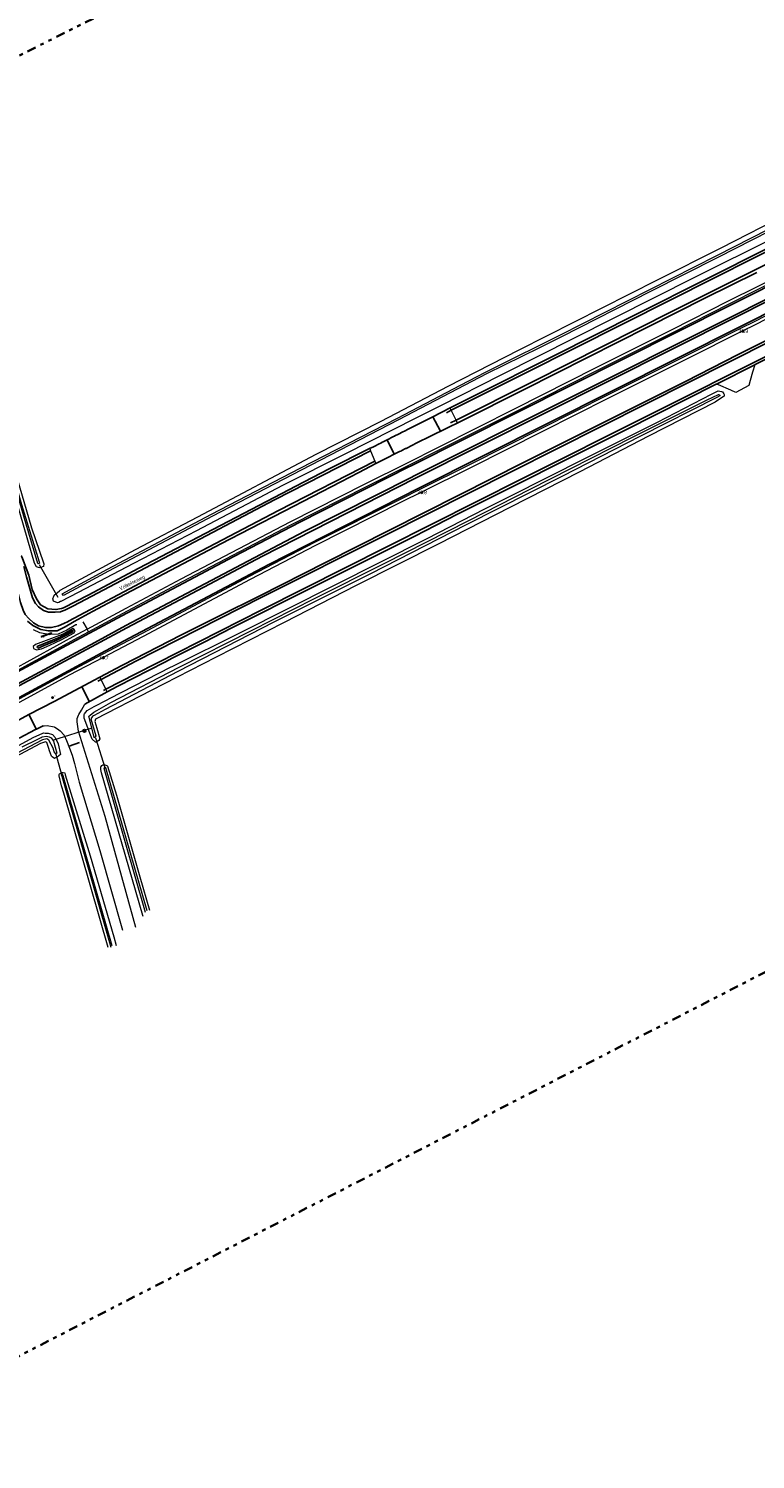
# Model space of a CAD drawing. Header units: metres. Extents: x 169249 to 194689, y 406250 to 412203.
# Tile 178 of 256: x 180606 to 180808, y 408605 to 409003. Entities that reach past the tile are written whole.
import ezdxf
from ezdxf.enums import TextEntityAlignment as Align

# ---------------------------------------------------------------- set-up
doc = ezdxf.new("R2010")
doc.units = ezdxf.units.M
doc.linetypes.add('BGT_NLCS_N264$0$AL-TEKENBLADGRENS', pattern=[11.5, 2.5, -1.5, 1, -1.5, 1, -1.5, 2.5])
doc.layers.get('0').update_dxf_attribs({"linetype": 'CONTINUOUS'})
for name, color, linetype, lineweight in [('BGT_NLCS_N264$0$B-WE-GW-WATERGANG_INSTEEK-G', 252, 'CONTINUOUS', 18), ('BGT_NLCS_N264$0$B-WE-GW-WATERGANG_SLOOT_BODEM-G', 252, 'CONTINUOUS', 18), ('BGT_NLCS_N264$0$B-WE-KW-KUNSTWERK_DUIKER-G', 252, 'CONTINUOUS', 18), ('BGT_NLCS_N264$0$B-WE-OG-TOPOGRAFIE_WATER-GV', 252, 'CONTINUOUS', 18), ('BGT_NLCS_N264$0$B-WE-OG-TOPOGRAFIE_WEG_BERM-GV', 252, 'CONTINUOUS', 18), ('BGT_NLCS_N264$0$B-WE-OG-TOPOGRAFIE_WEG_VERHARD-G', 252, 'CONTINUOUS', 18), ('BGT_NLCS_N264$0$B-WE-VW-BEWEGWIJZERING_DRAAGCONSTRUCTIE-S', 252, 'CONTINUOUS', 25), ('BGT_NLCS_N264$0$B-WE-VW-VERKEERSTEKEN_BORD-S', 252, 'CONTINUOUS', 25), ('BGT_NLCS_N264$0$X-XX-AL-TEKENBLADGRENS-G', 252, 'BGT_NLCS_N264$0$AL-TEKENBLADGRENS', 35), ('X-XX-AL-REFERENTIE-G', 7, 'CONTINUOUS', 18)]:
    doc.layers.add(name, color=color, linetype=linetype, lineweight=lineweight)
for name, color, linetype in [('BGT_NLCS_N264$0$B-WE-IE-MEUBILAIR_WEGMEUBILAIR-S', 252, 'CONTINUOUS'), ('BGT_NLCS_N264$0$B-WE-OG-TOPOGRAFIE_WATER_SLOOT-GV', 252, 'CONTINUOUS'), ('BGT_NLCS_N264$0$B-WE-OG-TOPOGRAFIE_WEG_RIJWEG-G', 252, 'CONTINUOUS'), ('BGT_NLCS_N264$0$B-WE-VW-MARKERING-G', 252, 'CONTINUOUS'), ('BGT_NLCS_N264$0$Label_Openbareruimte', 252, 'CONTINUOUS'), ('BGT_NLCS_N264$0$Label_Puntobject', 252, 'CONTINUOUS')]:
    doc.layers.add(name, color=color, linetype=linetype)
doc.styles.add('BGT_NLCS_N264$0$NLCS-ISO', font='NLCS-ISO.ttf')
doc.styles.add('BGT_NLCS_N264$0$STANDARD', font='txt')

# ---------------------------------------------------------------- blocks, each defined once
blk = doc.blocks.new('BGT_NLCS_N264$0$SIE-WEG_SCHRIKHEK')
for points in [[(-1.125, 0), (-1.125, 0.1), (-1.5, 0.1), (-1.5, 0)], [(-0.375, 0), (-0.375, 0.1), (-0.75, 0.1), (-0.75, 0)], [(0.375, 0.1), (0, 0.1), (0, 0), (0.375, 0)], [(1.125, 0), (1.125, 0.1), (0.75, 0.1), (0.75, 0)]]:
    blk.add_hatch(color=0).paths.add_polyline_path(points)
at = {"color": 0}
for p, q in [((-1.125, 0), (-1.125, 0.1)), ((-0.75, 0), (-0.75, 0.1)), ((-0.375, 0), (-0.375, 0.1)), ((0, 0.1), (0, 0)), ((0.375, 0.1), (0.375, 0)), ((0.75, 0.1), (0.75, 0)), ((1.125, 0.1), (1.125, 0))]:
    blk.add_line(p, q, dxfattribs=at)
at = {"flags": 128}
for points in [[(-1.5, 0.1), (1.5, 0.1), (1.5, 0), (-1.5, 0)], [(-1.0125, 0.1), (-1.0125, 0.25), (-0.8625, 0.25), (-0.8625, 0.1)], [(0.8625, 0.1), (0.8625, 0.25), (1.0125, 0.25), (1.0125, 0.1)]]:
    blk.add_lwpolyline(points, close=True, dxfattribs=at)
blk = doc.blocks.new('BGT_NLCS_N264$0$SIE-WEG_WEGWIJZER-SO')
for q in [(-0.29, -0.29), (0, 0.41), (0.29, -0.29)]:
    blk.add_line((0, 0), q)
blk.add_circle((0, 0), 0.413)
blk = doc.blocks.new('BGT_NLCS_N264$0$SIE-WEG_STRAATNAAMBORD_PAAL-SO')
blk.add_line((-0.3, 0), (0.3, 0))
for radius in [0.2, 0.0745]:
    blk.add_circle((0, 0), radius)
at = {"style": 'BGT_NLCS_N264$0$NLCS-ISO'}
blk.add_attdef('STRAATNAAMBORD', (0.28, 0.29), '', height=0.35, dxfattribs=at)
blk = doc.blocks.new('BGT_NLCS_N264$0$SIE-WEG_PAAL_ALGEMEEN_TYPE_02-SO')
at = {"ltscale": 0.5}
h = blk.add_hatch(color=256, dxfattribs=at)
h.paths.add_polyline_path([(0, 0), (0.1875, 0, 0.41421356), (0, 0.1875)])
h.paths.add_polyline_path([(0, -0.1875), (0, 0), (-0.1875, 0, 0.41421356)])
for p, q in [((-0.1875, 0), (0.1875, 0)), ((0, -0.1875), (0, 0.1875))]:
    blk.add_line(p, q, dxfattribs=at)
blk.add_circle((0, 0), 0.1875, dxfattribs=at)
blk = doc.blocks.new('BGT_NLCS_N264')
at = {"layer": 'BGT_NLCS_N264$0$B-WE-GW-WATERGANG_INSTEEK-G'}
for points in [[(180614.88, 408843.63, 16.73), (180614.79, 408843.58, 16.73), (180614.27, 408843.36, 16.73), (180613.91, 408843.22, 16.73), (180612.82, 408843.7, 16.72), (180612.6, 408844.38, 16.62), (180612.93, 408845.14, 16.65), (180613.01, 408845.33, 16.65), (180613.02, 408845.34, 16.65), (180614.47, 408846.61, 16.63), (180614.69, 408846.8, 16.62), (180635.67, 408858.08, 16.51), (180653.03, 408867.22, 16.46), (180686.03, 408884.66, 16.39), (180704.1, 408893.88, 16.39), (180722.81, 408903.58, 16.46), (180742.54, 408913.7, 16.51), (180781.07, 408933.23, 16.26), (180798.78, 408942.14, 15.9), (180817.64, 408951.8, 15.98)], [(180813.57, 408944.92, 16.9), (180791.42, 408933.84, 16.82), (180757.67, 408916.88, 16.84), (180747.91, 408911.98, 16.85), (180737.43, 408906.64, 16.86), (180720.66, 408898.11, 16.88), (180713.78, 408894.65, 16.88), (180694.13, 408884.77, 16.88), (180676.59, 408875.96, 16.82), (180668.31, 408871.58, 16.82), (180652.61, 408863.29, 16.83), (180635.08, 408854.22, 16.85), (180619.7, 408846.15, 16.85), (180614.88, 408843.63, 16.73)], [(180593.68, 408909.7, 16.23), (180597.4, 408896.03, 16.33), (180601.91, 408880.38, 16.33), (180606.67, 408864.14, 16.33), (180610.07, 408854.38, 16.65), (180610.16, 408854.11, 16.65), (180609.99, 408853.41, 16.62), (180608.97, 408852.99, 16.57), (180608.61, 408853.1, 16.58), (180608.11, 408853.26, 16.59), (180607.56, 408854.3, 16.57), (180603.6, 408867.75, 16.46), (180599.51, 408881.7, 16.46), (180595.21, 408897.37, 16.52), (180591.28, 408911.37, 16.47)], [(180716.71, 408861.1, 16.31), (180733.19, 408869.49, 16.3), (180740.01, 408872.96, 16.29), (180760.99, 408883.55, 16.27), (180781.1, 408893.57, 16.22), (180796.14, 408901.41, 16.13), (180798.03, 408902.31, 16.17), (180798.44, 408902.21, 16.18), (180798.91, 408902.1, 16.19), (180799.18, 408902.04, 16.2), (180799.54, 408901.47, 16.25), (180799.67, 408901.26, 16.27), (180799.65, 408900.77, 16.36), (180799.37, 408900.6, 16.34), (180797.84, 408899.63, 16.26), (180797.11, 408899.17, 16.22), (180778.54, 408889.68, 16.13), (180759.44, 408879.73, 16.38), (180739.97, 408869.79, 16.43), (180720.18, 408859.66, 16.29), (180697.16, 408848.07, 16.24), (180677.09, 408837.78, 16.4), (180658.09, 408828.07, 16.43), (180640, 408818.78, 16.36), (180624.56, 408810.84, 16.33), (180624.29, 408810.17, 16.36), (180624.86, 408808.29, 16.46), (180625.73, 408805.4, 16.61), (180625.47, 408804.87, 16.59), (180624.66, 408804.47, 16.56), (180624.53, 408804.47, 16.56), (180623.59, 408805.28, 16.5), (180622.94, 408806.97, 16.59), (180621.36, 408811.09, 16.68), (180621.35, 408812.04, 16.66), (180621.34, 408812.18, 16.66), (180621.43, 408812.29, 16.65), (180622.2, 408813.23, 16.63), (180624.17, 408814.41, 16.68), (180627.72, 408816.25, 16.54), (180628.46, 408816.63, 16.54), (180645.62, 408825.38, 16.54), (180645.87, 408825.5, 16.54), (180665.28, 408835.16, 16.33), (180716.71, 408861.1, 16.31)], [(180593.38, 408798.32, 16.54), (180607.34, 408805.81, 16.65), (180609.62, 408806.83, 16.67), (180609.64, 408806.84, 16.67), (180609.99, 408807, 16.67), (180610.53, 408806.96, 16.71), (180611.1, 408806.92, 16.75), (180611.33, 408806.91, 16.77), (180612.53, 408806.55, 16.71), (180613.29, 408805.75, 16.73), (180613.3, 408805.73, 16.73), (180614.07, 408803.97, 16.57), (180614.73, 408800.98, 16.65), (180613.87, 408800.28, 16.61), (180613.17, 408799.95, 16.52), (180613.09, 408799.9, 16.5), (180612.44, 408800.37, 16.46), (180612.25, 408800.5, 16.44), (180611.71, 408802.04, 16.36), (180611.5, 408802.71, 16.33), (180610.99, 408804.3, 16.26), (180610.6, 408804.55, 16.32), (180609.17, 408804.11, 16.28), (180600.66, 408799.53, 16.26)], [(180628.08, 408747.25, 16.76), (180615.67, 408790.27, 16.66), (180615.02, 408792.23, 16.68), (180614.36, 408795.03, 16.71), (180614.41, 408795.4, 16.67), (180614.49, 408795.57, 16.64), (180614.85, 408795.81, 16.64), (180615.19, 408795.96, 16.67), (180615.47, 408795.99, 16.7), (180615.97, 408795.85, 16.77), (180616.1, 408795.35, 16.77), (180623.05, 408772.8, 16.79), (180629.65, 408750.2, 16.76), (180630.27, 408747.77, 16.77)], [(180637.75, 408755.91, 16.77), (180637.69, 408756.11, 16.78), (180626.23, 408795.88, 16.82), (180626.02, 408796.84, 16.82), (180625.97, 408797.15, 16.82), (180626.04, 408797.54, 16.8), (180626.12, 408797.7, 16.77), (180626.3, 408797.89, 16.74), (180626.54, 408798.08, 16.72), (180626.75, 408798.15, 16.71), (180626.96, 408798.17, 16.7), (180627.43, 408798.06, 16.7), (180627.69, 408797.94, 16.7), (180627.83, 408797.79, 16.7), (180627.85, 408797.78, 16.7), (180630.39, 408789.69, 16.62), (180636.89, 408766.91, 16.58), (180639.55, 408757.67, 16.58)]]:
    blk.add_polyline3d(points, dxfattribs=at)
at = {"layer": 'BGT_NLCS_N264$0$B-WE-GW-WATERGANG_SLOOT_BODEM-G'}
for points in [[(180854.94, 408968.48, 15.09), (180797.92, 408939.47, 15.04), (180779.18, 408929.94, 15.2), (180754.37, 408917.34, 15.41), (180748.23, 408914.3, 15.37), (180733.47, 408907, 15.27), (180708.9, 408894.17, 15.47), (180681.77, 408880.23, 15.41), (180657.12, 408867.37, 15.55), (180628.14, 408852.07, 15.72), (180615.56, 408845.25, 15.78), (180615.27, 408845.78, 15.78), (180627.86, 408852.6, 15.72), (180656.84, 408867.9, 15.55), (180681.49, 408880.77, 15.41), (180708.63, 408894.71, 15.47), (180726.19, 408903.88, 15.32), (180733.2, 408907.53, 15.27), (180735.4, 408908.62, 15.28), (180754.1, 408917.88, 15.41), (180797.65, 408940, 15.04), (180854.67, 408969.01, 15.09)], [(180592.88, 408908.9, 15.55), (180598.2, 408890.4, 15.68), (180603.92, 408870.67, 15.68), (180608.78, 408854.67, 15.85), (180608.87, 408854.32, 15.85), (180608.54, 408854.08, 15.81), (180608.47, 408854.21, 15.83), (180605.22, 408865.15, 15.77), (180599.3, 408885.51, 15.61), (180592.93, 408907.01, 15.63), (180592.47, 408908.55, 15.63)], [(180728.48, 408866.22, 15.6), (180745.59, 408874.95, 15.66), (180756.91, 408880.63, 15.63), (180774.12, 408889.39, 15.6), (180792.51, 408898.58, 15.58), (180794.91, 408899.75, 15.62), (180798.07, 408901.28, 15.68), (180798.13, 408901.31, 15.71), (180798.42, 408901.06, 15.71), (180798.46, 408900.92, 15.71), (180797.63, 408900.44, 15.71), (180776.31, 408889.67, 15.58), (180754.43, 408878.47, 15.52), (180727.77, 408864.95, 15.47), (180701.13, 408851.33, 15.55), (180674.2, 408837.87, 15.68), (180647.47, 408824.16, 15.52), (180627.19, 408813.56, 15.66), (180624.13, 408811.9, 15.66), (180623.96, 408811.78, 15.66), (180623.69, 408811.58, 15.66), (180623.56, 408811.48, 15.66), (180623.23, 408810.9, 15.66), (180624.6, 408806.16, 15.66), (180624.22, 408805.66, 15.58), (180624.2, 408805.63, 15.58), (180624.17, 408805.69, 15.58), (180624.1, 408805.82, 15.58), (180622.65, 408811.68, 15.66), (180622.81, 408811.76, 15.63), (180622.99, 408811.94, 15.63), (180624.02, 408812.81, 15.63), (180624.9, 408813.3, 15.63), (180628.75, 408815.47, 15.63), (180647.84, 408825.33, 15.5), (180667.93, 408835.5, 15.58), (180685.57, 408844.45, 15.6), (180704.96, 408854.23, 15.6), (180728.48, 408866.22, 15.6)], [(180604.06, 408803.14, 15.69), (180608.48, 408805.29, 15.75), (180609.41, 408805.74, 15.77), (180609.69, 408805.88, 15.77), (180610.86, 408806.14, 15.76), (180611.6, 408805.96, 15.74), (180612.17, 408805.64, 15.72), (180612.79, 408804.75, 15.6), (180613.73, 408801.37, 15.52), (180613.73, 408801.37, 15.52), (180613.48, 408801.21, 15.52), (180612.96, 408801.7, 15.53), (180612.72, 408802.74, 15.53), (180611.52, 408804.98, 15.71), (180610.91, 408805.32, 15.71), (180609.76, 408805.05, 15.72), (180593.36, 408796.55, 15.6)], [(180629.2, 408747.71, 15.74), (180615.47, 408795.04, 15.76), (180615.33, 408795.53, 15.76), (180614.97, 408795.39, 15.78), (180615.09, 408794.95, 15.78), (180628.77, 408747.35, 15.7)], [(180638.88, 408757.43, 15.58), (180627.36, 408797.3, 15.59), (180627.1, 408797.22, 15.52), (180626.86, 408797.17, 15.53), (180638.38, 408757.06, 15.59)]]:
    blk.add_polyline3d(points, dxfattribs=at)
at = {"layer": 'BGT_NLCS_N264$0$B-WE-KW-KUNSTWERK_DUIKER-G'}
for p, q in [((180608.84, 408853.89, 15.84), (180614.03, 408844.86, 15.96)), ((180623.46, 408808.3, 15.57), (180612.8, 408804.99, 15.62)), ((180624.52, 408805.61, 15.52), (180627.25, 408797.07, 15.46)), ((180615.12, 408795.34, 15.7), (180613.44, 408801.33, 15.48))]:
    blk.add_line(p, q, dxfattribs=at)
at = {"layer": 'BGT_NLCS_N264$0$B-WE-OG-TOPOGRAFIE_WATER-GV'}
blk.add_polyline3d([(180614.96, 408832.94, 17.16), (180618.6, 408834.9, 17.16), (180618.81, 408835.47, 17.15), (180618.44, 408835.93, 17.14), (180618.2, 408836.12, 17.14), (180615.26, 408834.47, 17.06), (180607.82, 408831.6, 17.16), (180607.13, 408831.11, 17.15), (180607.23, 408830.55, 17.14), (180608.11, 408830.16, 17.16), (180609.5, 408830.39, 17.16), (180611.81, 408831.44, 17.17), (180614.96, 408832.94, 17.16)], dxfattribs=at)
at = {"layer": 'BGT_NLCS_N264$0$B-WE-OG-TOPOGRAFIE_WATER_SLOOT-GV'}
blk.add_polyline3d([(180608.31, 408830.76, 16.95), (180608.62, 408830.65, 16.95), (180609.56, 408831.04, 16.95), (180613.7, 408832.87, 16.91), (180618.18, 408835.13, 16.89), (180618.2, 408835.44, 16.89), (180618.09, 408835.64, 16.9), (180617.76, 408835.46, 16.89), (180614.37, 408833.58, 16.9), (180611.57, 408832.44, 16.95), (180608.48, 408831.19, 16.94), (180608.22, 408831.09, 16.95), (180608.31, 408830.76, 16.95)], dxfattribs=at)
at = {"layer": 'BGT_NLCS_N264$0$B-WE-OG-TOPOGRAFIE_WEG_BERM-GV'}
for p in [(180620.94, 408837.96, 16.97), (180622.57, 408835.2, 17.13)]:
    blk.add_line(p, (180622.16, 408835.89, 17.08), dxfattribs=at)
for points in [[(180622.16, 408835.89, 17.08), (180622.19, 408835.9, 17.08), (180633.06, 408841.73, 17.09), (180648.35, 408849.9, 17.07), (180662.41, 408857.26, 17.05), (180678.75, 408865.79, 17.05), (180699.83, 408876.47, 17.03), (180711.24, 408882.19, 17.07), (180720.09, 408886.64, 17.09), (180741.4, 408897.37, 17.05), (180763.96, 408908.78, 16.96), (180785.17, 408919.4, 17.03), (180800.86, 408927.32, 17.02), (180808.94, 408931.4, 17.01), (180820.79, 408937.37, 17.05), (180829.04, 408941.51, 17.03), (180846.28, 408950.21, 17.03), (180868.41, 408961.28, 17.01), (180885.86, 408970.02, 17.01), (180889.86, 408972.05, 17.01), (180905.65, 408980.02, 17.03), (180923.46, 408989.01, 17.11), (180923.87, 408989.22, 17.11)], [(180622.57, 408835.2, 17.13), (180633.43, 408841.03, 17.14), (180648.73, 408849.2, 17.12), (180662.78, 408856.55, 17.1), (180679.12, 408865.08, 17.1), (180700.2, 408875.75, 17.08), (180711.6, 408881.48, 17.12), (180720.45, 408885.92, 17.14), (180741.76, 408896.65, 17.1), (180764.33, 408908.07, 17.02), (180785.53, 408918.68, 17.08), (180801.22, 408926.6, 17.07), (180809.3, 408930.68, 17.06), (180821.15, 408936.65, 17.1), (180829.4, 408940.79, 17.08), (180846.64, 408949.5, 17.08), (180868.77, 408960.56, 17.06), (180886.21, 408969.31, 17.06), (180890.23, 408971.33, 17.06), (180906.02, 408979.3, 17.08), (180923.82, 408988.3, 17.16), (180924.23, 408988.5, 17.16)], [(180825.39, 408930.41, 17.14), (180807.85, 408921.41, 17.06), (180804.62, 408919.8, 17.06), (180788.85, 408911.93, 17.08), (180767.17, 408901.04, 17.08), (180748.75, 408891.8, 17.16), (180728.69, 408881.65, 17.12), (180715.05, 408874.86, 17.11), (180709.61, 408872.16, 17.1), (180685.57, 408860.04, 17.14), (180667.35, 408850.55, 17.14), (180637.48, 408834.68, 17.16), (180626.34, 408828.82, 17.19), (180616.92, 408823.86, 17.21), (180594.19, 408811.57, 17.14)], [(180594.57, 408810.87, 17.09), (180617.29, 408823.15, 17.16), (180626.71, 408828.11, 17.14), (180637.85, 408833.98, 17.11), (180667.72, 408849.84, 17.09), (180685.93, 408859.33, 17.09), (180709.97, 408871.44, 17.05), (180715.41, 408874.15, 17.06), (180729.05, 408880.93, 17.07), (180749.11, 408891.08, 17.11), (180767.53, 408900.33, 17.03), (180789.21, 408911.22, 17.03), (180804.98, 408919.09, 17.01), (180808.21, 408920.7, 17.01), (180825.75, 408929.69, 17.09)], [(180392.86, 408717.74, 17.29), (180407.86, 408725.29, 17.16), (180421.09, 408731.91, 17.11), (180439.42, 408741.26, 17.16), (180445.05, 408744.07, 17.17), (180460.21, 408751.61, 17.19), (180478.48, 408760.84, 17.16), (180492, 408767.62, 17.16), (180522.76, 408783.09, 17.14), (180534.05, 408788.8, 17.15), (180550.57, 408797.15, 17.16), (180571.26, 408807.59, 17.21), (180594.89, 408820.09, 17.25), (180605.8, 408826.04, 17.1), (180615.87, 408831.57, 17.12), (180618.59, 408833.06, 17.12), (180622.57, 408835.2, 17.13)], [(180622.16, 408835.89, 17.08), (180618.21, 408833.77, 17.07), (180615.49, 408832.27, 17.07), (180605.41, 408826.74, 17.05), (180594.51, 408820.8, 17.2), (180570.89, 408808.3, 17.16), (180550.21, 408797.87, 17.11), (180533.69, 408789.51, 17.1), (180522.4, 408783.8, 17.09), (180491.64, 408768.34, 17.11), (180478.12, 408761.56, 17.11), (180459.85, 408752.33, 17.14), (180444.69, 408744.78, 17.12), (180439.06, 408741.98, 17.11), (180420.73, 408732.62, 17.06), (180412.48, 408728.49, 17.09)], [(180619.31, 408837.09, 16.96), (180619.04, 408837.15, 16.92), (180616.56, 408835.65, 16.94), (180614.08, 408834.49, 16.98), (180611.39, 408834.41, 16.99), (180609.01, 408834.85, 16.99), (180607.2, 408835.72, 16.97)]]:
    blk.add_polyline3d(points, dxfattribs=at)
at = {"layer": 'BGT_NLCS_N264$0$B-WE-OG-TOPOGRAFIE_WEG_RIJWEG-G'}
for p, q in [((180797.53, 408904.19, 16.31), (180808.16, 408909.55, 16.35)), ((180723.33, 408897.53, 16.97), (180718.5, 408895.09, 16.99)), ((180621.55, 408815.05, 16.77), (180627.8, 408818.44, 16.67)), ((180601.16, 408809.57, 16.76), (180605.95, 408812.1, 16.78))]:
    blk.add_line(p, q, dxfattribs=at)
for points in [[(180702.61, 408882.05, 17.11), (180704.14, 408882.79, 17.11), (180705.61, 408883.57, 17.14), (180705.96, 408883.73, 17.14), (180706.3, 408883.9, 17.15), (180706.67, 408884.09, 17.16), (180707.02, 408884.26, 17.17), (180707.36, 408884.45, 17.18), (180707.74, 408884.66, 17.2), (180708.13, 408884.84, 17.19), (180708.49, 408885.03, 17.17), (180708.85, 408885.19, 17.17), (180709.2, 408885.37, 17.15), (180709.55, 408885.53, 17.14), (180709.89, 408885.69, 17.13), (180710.89, 408886.19, 17.11), (180710.98, 408886.24, 17.11), (180711.04, 408886.26, 17.11), (180712.87, 408887.2, 17.1), (180713.87, 408887.69, 17.09), (180726.4, 408893.83, 17.02), (180743.9, 408902.68, 16.96), (180761.55, 408911.54, 16.98), (180778.45, 408920.1, 16.95), (180794.23, 408928.06, 16.95), (180808.78, 408935.27, 16.98)], [(180898.48, 408985.71, 16.88), (180898.44, 408985.69, 16.88), (180886.98, 408979.95, 16.91), (180871.33, 408972.05, 16.91), (180862.01, 408967.31, 16.97), (180852.15, 408962.33, 16.91), (180845.13, 408958.85, 16.92), (180811.8, 408942.02, 16.92), (180794.61, 408933.38, 16.95), (180775.45, 408923.73, 16.88), (180752.2, 408912.06, 16.95), (180730.01, 408900.9, 16.93), (180723.33, 408897.53, 16.97)], [(180625.72, 408822.55, 16.75), (180631.81, 408825.77, 16.72), (180632.2, 408825.98, 16.72), (180648.32, 408834.23, 16.84), (180659.08, 408839.65, 16.76), (180670.27, 408845.24, 16.77), (180688.57, 408854.51, 16.64), (180706.42, 408863.52, 16.41), (180725.9, 408873.33, 16.51), (180743.78, 408882.32, 16.51), (180762.35, 408891.61, 16.41), (180773.67, 408897.27, 16.39), (180782.79, 408901.83, 16.38), (180789.05, 408905.02, 16.38), (180803.34, 408912.31, 16.38), (180816.58, 408918.88, 16.38)], [(180808.16, 408909.55, 16.35), (180808.28, 408909.62, 16.35), (180824.6, 408917.76, 16.24), (180840.87, 408925.83, 16.22), (180856.97, 408934.01, 16.22), (180875.39, 408943.29, 16.27), (180894.53, 408952.97, 16.33), (180899.91, 408955.69, 16.35), (180905.43, 408958.45, 16.37), (180918.75, 408965.1, 16.41), (180927.84, 408969.71, 16.4), (180932.45, 408972.05, 16.4)], [(180627.8, 408818.44, 16.67), (180630.69, 408820, 16.62), (180643.8, 408826.74, 16.64), (180646.04, 408827.89, 16.64), (180654.96, 408832.37, 16.58), (180662.28, 408836.15, 16.64), (180685.07, 408847.58, 16.54), (180699.89, 408855.06, 16.52), (180703.78, 408857, 16.51), (180713.45, 408861.84, 16.5), (180719.21, 408864.78, 16.47), (180725.38, 408867.95, 16.45), (180732.97, 408871.73, 16.43), (180739.86, 408875.16, 16.41), (180757.02, 408883.84, 16.29), (180772.28, 408891.46, 16.33), (180797.47, 408904.16, 16.31), (180797.53, 408904.19, 16.31)], [(180718.5, 408895.09, 16.99), (180711.65, 408891.62, 17.03), (180710.61, 408891.1, 17.03), (180710.1, 408890.84, 17.03), (180708.92, 408890.23, 17.03), (180707.91, 408889.73, 17.07), (180707.84, 408889.7, 17.07), (180707.51, 408889.58, 17.08), (180707.16, 408889.38, 17.09), (180706.81, 408889.21, 17.11), (180706.48, 408889.03, 17.12), (180706.38, 408888.97, 17.13), (180706.14, 408888.83, 17.13), (180705.75, 408888.61, 17.13), (180705.73, 408888.6, 17.13)], [(180705.73, 408888.6, 17.13), (180705.38, 408888.43, 17.12), (180705, 408888.25, 17.11), (180704.67, 408888.07, 17.1), (180704.36, 408887.95, 17.09), (180703.98, 408887.75, 17.09), (180703.58, 408887.55, 17.08), (180702.14, 408886.82, 17.04), (180701.96, 408886.74, 17.04), (180700.88, 408886.27, 17.04)], [(180700.88, 408886.27, 17.04), (180689.59, 408880.55, 16.99), (180680.36, 408875.72, 16.96), (180672.38, 408871.53, 16.93), (180657.19, 408863.65, 16.92), (180653.11, 408861.53, 16.92), (180642.84, 408856.12, 16.89), (180636.63, 408852.86, 16.86), (180622.43, 408845.41, 16.89), (180615.62, 408841.84, 16.88), (180615.01, 408841.71, 16.88), (180613.49, 408841.38, 16.89), (180611.26, 408841.58, 16.88), (180609.23, 408842.69, 16.89), (180608.05, 408844.38, 16.88), (180608.04, 408844.39, 16.88), (180606.89, 408846.98, 16.87), (180605.96, 408850.99, 16.83), (180604.2, 408855.55, 16.83), (180603.92, 408856.27, 16.83), (180603.8, 408856.27, 16.85)], [(180605.54, 408838.14, 16.95), (180607.06, 408836.9, 16.96), (180609.32, 408835.81, 16.99), (180611.41, 408835.42, 16.99), (180611.47, 408835.41, 16.99), (180611.61, 408835.42, 16.99), (180612.91, 408835.46, 16.98), (180613.84, 408835.49, 16.98), (180616.09, 408836.53, 16.94), (180618.06, 408837.72, 16.93), (180618.54, 408838.02, 16.92), (180623.64, 408840.82, 16.95), (180631, 408844.72, 16.91), (180645.46, 408852.31, 16.91), (180659.46, 408859.7, 16.93), (180667.71, 408863.95, 16.98), (180677.1, 408868.79, 17.02), (180692.86, 408876.96, 17.01), (180697.85, 408879.57, 17.06), (180702.61, 408882.05, 17.11)], [(180605.95, 408812.1, 16.78), (180612.97, 408815.8, 16.81), (180625.72, 408822.55, 16.75)], [(180608.07, 408808.08, 16.78), (180607.78, 408807.94, 16.79), (180603.24, 408805.53, 16.76)], [(180609.9, 408808.97, 16.75), (180609.77, 408808.9, 16.75), (180608.07, 408808.08, 16.78)]]:
    blk.add_polyline3d(points, dxfattribs=at)
at = {"layer": 'BGT_NLCS_N264$0$B-WE-OG-TOPOGRAFIE_WEG_VERHARD-G'}
for p, q in [((180723.33, 408897.53, 17.01), (180723.33, 408897.53, 17.01)), ((180724.95, 408894.16, 17.07), (180723.64, 408896.88, 17.02)), ((180701.17, 408885.57, 17.05), (180702.34, 408882.69, 17.1)), ((180702.34, 408882.69, 17.1), (180702.61, 408882.05, 17.11)), ((180626.05, 408821.91, 16.74), (180625.72, 408822.55, 16.75)), ((180627.43, 408819.17, 16.68), (180626.05, 408821.91, 16.74))]:
    blk.add_line(p, q, dxfattribs=at)
for points in [[(180808.16, 408909.55, 16.35), (180807.58, 408907.5, 16.3), (180806.91, 408905.15, 16.25), (180806.51, 408903.74, 16.22), (180802.91, 408901.81, 16.25), (180801.48, 408902.44, 16.26), (180798.09, 408903.94, 16.3), (180797.53, 408904.19, 16.31)], [(180723.64, 408896.88, 17.02), (180723.34, 408897.5, 17.01), (180723.33, 408897.53, 17.01)], [(180725.32, 408893.38, 17.09), (180725.29, 408893.44, 17.08), (180724.95, 408894.16, 17.07)], [(180700.88, 408886.27, 17.04), (180700.91, 408886.2, 17.04), (180701.17, 408885.57, 17.05)], [(180627.8, 408818.44, 16.67), (180627.77, 408818.49, 16.67), (180627.43, 408819.17, 16.68)], [(180635.73, 408752.79, 16.77), (180627.2, 408783.7, 16.89), (180619.78, 408807.48, 16.88), (180619.38, 408810.12, 16.79), (180619.36, 408810.16, 16.79), (180619.39, 408810.47, 16.78), (180619.42, 408810.8, 16.77), (180619.44, 408811.05, 16.77), (180619.78, 408812, 16.76), (180619.85, 408812.18, 16.75), (180620.57, 408813.33, 16.75), (180621.55, 408815.05, 16.77)], [(180609.9, 408808.97, 16.75), (180610.18, 408808.99, 16.75), (180611.06, 408809.07, 16.77), (180612.97, 408808.68, 16.74), (180613.19, 408808.63, 16.73), (180613.21, 408808.63, 16.73), (180613.9, 408808.19, 16.71), (180614.67, 408807.59, 16.86), (180615.75, 408806.43, 16.88), (180616.47, 408804.88, 16.79), (180617.26, 408802.79, 16.86), (180618.03, 408800.77, 16.92), (180618.62, 408798.47, 16.88), (180619.94, 408793.28, 16.79), (180625.74, 408774.27, 16.88), (180632, 408752.06, 16.77)]]:
    blk.add_polyline3d(points, dxfattribs=at)
at = {"layer": 'BGT_NLCS_N264$0$B-WE-VW-MARKERING-G'}
for p, q in [((180718.5, 408895.09, 17.12), (180718.49, 408895.11, 17.12)), ((180705.73, 408888.6, 17.13), (180707.69, 408884.65, 17.16)), ((180620.7, 408819.83, 16.93), (180622.78, 408815.9, 16.86)), ((180605.95, 408812.1, 16.93), (180605.95, 408812.11, 16.93)), ((180608.07, 408808.08, 16.87), (180608.07, 408808.08, 16.87)), ((180620.07, 408804.38, 16.91), (180617.16, 408803.34, 16.9))]:
    blk.add_line(p, q, dxfattribs=at)
at = {"layer": 'BGT_NLCS_N264$0$B-WE-VW-MARKERING-G', "linetype": 'Continuous'}
for p, q in [((180722.26, 408896.19, 17.14), (180723.64, 408896.88, 17.13)), ((180723.44, 408893.4, 17.19), (180724.95, 408894.16, 17.18)), ((180701.17, 408885.57, 17.06), (180701.24, 408885.6, 17.06)), ((180702.34, 408882.69, 17.12), (180702.42, 408882.74, 17.12)), ((180626.05, 408821.91, 16.9), (180625.12, 408821.43, 16.91)), ((180627.43, 408819.17, 16.81), (180626.78, 408818.83, 16.82))]:
    blk.add_line(p, q, dxfattribs=at)
for points in [[(180723.64, 408896.88, 17.13), (180744.39, 408907.31, 17.03), (180784.81, 408927.6, 17.01), (180819.81, 408945.28, 17.01), (180857.48, 408964.23, 16.95), (180892.48, 408981.8, 16.95), (180920.54, 408995.89, 16.93)], [(180724.95, 408894.16, 17.18), (180746.41, 408904.93, 17.09), (180785.24, 408924.51, 17.09), (180820.32, 408942.03, 17.09), (180852.54, 408958.3, 17.04), (180895.61, 408979.95, 17.02), (180921.89, 408993.19, 16.98)], [(180924.47, 408988.02, 17.18), (180890.45, 408970.91, 17.19), (180801.45, 408926.16, 17.23), (180712.24, 408881.3, 17.27), (180711.8, 408881.08, 17.27), (180681.41, 408865.72, 17.21), (180663.09, 408856.13, 17.27), (180631.87, 408839.61, 17.28), (180622.83, 408834.76, 17.29), (180578.64, 408811.08, 17.35), (180554.61, 408798.67, 17.34), (180534.27, 408788.42, 17.34), (180475, 408758.56, 17.31), (180445.29, 408743.59, 17.36), (180393.08, 408717.3, 17.45)], [(180927.37, 408982.21, 17.18), (180893.55, 408965.21, 17.2), (180804.35, 408920.35, 17.23), (180714.81, 408875.32, 17.27), (180672.77, 408853.92, 17.27), (180633.92, 408833.37, 17.3), (180626.13, 408829.18, 17.3), (180581.36, 408805.1, 17.32), (180557.05, 408792.61, 17.33), (180537.46, 408782.74, 17.34), (180448.23, 408737.83, 17.39), (180397.01, 408712.05, 17.41)], [(180930.76, 408975.42, 16.38), (180908.02, 408964, 16.41), (180897.23, 408958.58, 16.46), (180875.03, 408947.45, 16.41), (180845.04, 408932.36, 16.41), (180812.78, 408916.21, 16.41), (180777.9, 408898.65, 16.46), (180740.36, 408879.77, 16.55), (180705.48, 408862.23, 16.58), (180670.64, 408844.72, 16.77), (180635.78, 408827.01, 16.82), (180626.05, 408821.91, 16.9)], [(180932.16, 408972.63, 16.32), (180909.85, 408961.4, 16.37), (180898.71, 408955.85, 16.4), (180876.21, 408944.5, 16.36), (180844.23, 408928.49, 16.3), (180813.08, 408912.8, 16.37), (180778.87, 408895.65, 16.44), (180743.27, 408877.75, 16.5), (180705.72, 408858.86, 16.6), (180670.83, 408841.28, 16.69), (180635.77, 408823.51, 16.79), (180627.43, 408819.17, 16.81)], [(180604.58, 408853.35, 16.84), (180605.32, 408850.44, 16.86), (180606.98, 408844.68, 16.91), (180607.77, 408843.1, 16.92), (180608.64, 408842.12, 16.93), (180610.02, 408841.13, 16.92), (180611.42, 408840.67, 16.92), (180613.31, 408840.6, 16.91), (180614.74, 408840.74, 16.91), (180615.42, 408840.98, 16.91), (180615.98, 408841.17, 16.91), (180618.42, 408842.41, 16.91), (180645.1, 408856.53, 16.99), (180674.39, 408871.89, 17.05), (180701.17, 408885.57, 17.06)], [(180601.33, 408852.93, 16.86), (180602.68, 408847.02, 16.89), (180603.64, 408843.35, 16.93), (180604.36, 408841.17, 16.95), (180604.92, 408839.96, 16.95), (180605.93, 408838.84, 16.95), (180607.26, 408837.71, 16.95), (180608.6, 408836.86, 16.98), (180610.54, 408836.39, 16.99), (180612.28, 408836.4, 16.99), (180614.21, 408836.85, 16.96), (180615.68, 408837.45, 16.95), (180616.89, 408838.08, 16.93), (180617.02, 408838.15, 16.93), (180646.2, 408853.61, 17.03), (180675.54, 408868.98, 17.09), (180702.34, 408882.69, 17.12)]]:
    blk.add_polyline3d(points, dxfattribs=at)
at = {"layer": 'BGT_NLCS_N264$0$B-WE-VW-MARKERING-G'}
for points in [[(180925.79, 408985.37, 17.22), (180891.89, 408968.27, 17.28), (180876.05, 408960.27, 17.31), (180836.84, 408940.68, 17.27), (180809.98, 408927.1, 17.29), (180802.78, 408923.49, 17.29), (180754.09, 408899.06, 17.28), (180713.15, 408878.51, 17.31), (180712.62, 408878.24, 17.31), (180682.64, 408863.07, 17.31), (180663.63, 408853.11, 17.32), (180633, 408836.94, 17.34), (180624.32, 408832.23, 17.35), (180612.73, 408825.95, 17.36), (180580.5, 408808.74, 17.39), (180555.17, 408795.73, 17.39), (180535.7, 408785.87, 17.38), (180531.51, 408783.75, 17.37), (180476.12, 408755.88, 17.37), (180446.61, 408741, 17.36), (180437.12, 408736.22, 17.36), (180401.77, 408718.43, 17.31)], [(180926.07, 408984.81, 17.22), (180892.2, 408967.7, 17.33), (180876.33, 408959.68, 17.37), (180837.26, 408940.16, 17.29), (180803.05, 408922.95, 17.3), (180713.47, 408877.89, 17.32), (180671.04, 408856.25, 17.31), (180633.28, 408836.3, 17.34), (180624.65, 408831.68, 17.35), (180580.8, 408808.17, 17.4), (180555.69, 408795.17, 17.39), (180536.04, 408785.27, 17.38), (180446.91, 408740.41, 17.36), (180357.57, 408695.5, 17.25)], [(180720.58, 408891.23, 17.22), (180718.51, 408895.07, 17.12), (180718.5, 408895.09, 17.12)], [(180705.71, 408888.65, 17.13), (180705.71, 408888.63, 17.13), (180705.73, 408888.6, 17.13)], [(180608.07, 408808.08, 16.87), (180608.02, 408808.16, 16.87), (180605.95, 408812.1, 16.93)]]:
    blk.add_polyline3d(points, dxfattribs=at)
at = {"layer": 'BGT_NLCS_N264$0$X-XX-AL-TEKENBLADGRENS-G'}
for points in [[(179459.62, 408045.11, 0), (179824.88, 408233.02, 0), (181328.16, 409006.39, 0), (181394.76, 409023.68, 0), (181539.35, 409117.36, 0), (181648.39, 409103.79, 0), (181736.79, 409149.58, 0), (182661.62, 409265.02, 0), (183148.16, 409341.6, 0), (183404.61, 409381.96, 0), (183657.89, 409105.81, 0), (183889.73, 409338.43, 0), (183732.95, 409543.13, 0), (183924.51, 409664.89, 0), (184371.53, 409746.39, 0)], [(184436.25, 410062.73, 0), (184183.19, 410038.13, 0), (183733.57, 409937.98, 0), (183392.76, 409722.85, 0), (183112.62, 409661.02, 0), (181934.11, 409497.18, 0), (181576.04, 409477.91, 0), (181380.5, 409402.69, 0), (181348.09, 409368.87, 0), (179688.8, 408537.47, 0), (179322.33, 408353.85, 0), (179291.54, 408424.26, 0), (179251.73, 408571.13, 0), (178950.57, 408481.9, 0), (179026.57, 408202.55, 0), (178645.17, 408015, 0), (178496.71, 408130.51, 0), (178197.01, 408003.27, 0), (177935.59, 407601.57, 0), (177344.78, 407184.52, 0), (176213.39, 406694.78, 0), (175774.26, 406688.92, 0)]]:
    blk.add_polyline3d(points, dxfattribs=at)
at = {"layer": 'BGT_NLCS_N264$0$B-WE-IE-MEUBILAIR_WEGMEUBILAIR-S', "color": 7}
for p in [(180804.99, 408918.92, 17.08), (180715.5, 408874.01, 17.18), (180626.81, 408827.96, 17.16)]:
    blk.add_blockref('BGT_NLCS_N264$0$SIE-WEG_PAAL_ALGEMEEN_TYPE_02-SO', p, dxfattribs=at)
at = {"layer": 'BGT_NLCS_N264$0$B-WE-VW-BEWEGWIJZERING_DRAAGCONSTRUCTIE-S', "color": 7}
blk.add_blockref('BGT_NLCS_N264$0$SIE-WEG_WEGWIJZER-SO', (180621.43, 408807.59, 16.7), dxfattribs=at)
at = {"layer": 'BGT_NLCS_N264$0$B-WE-VW-VERKEERSTEKEN_BORD-S', "color": 7, "rotation": 200.0095692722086}
blk.add_blockref('BGT_NLCS_N264$0$SIE-WEG_SCHRIKHEK', (180610.81, 408834.37, 17.03), dxfattribs=at)
at = {"layer": 'BGT_NLCS_N264$0$B-WE-VW-VERKEERSTEKEN_BORD-S', "color": 7}
blk.add_blockref('BGT_NLCS_N264$0$SIE-WEG_STRAATNAAMBORD_PAAL-SO', (180612.54, 408816.87, 17.01), dxfattribs=at).add_auto_attribs({'STRAATNAAMBORD': 'SN1'})
at = {"layer": 'BGT_NLCS_N264$0$Label_Openbareruimte', "color": 252, "lineweight": 18, "style": 'BGT_NLCS_N264$0$STANDARD'}
blk.add_text('Volkelseweg', height=1, rotation=26.6932, dxfattribs=at).set_placement((180634.78, 408848.78), align=Align.MIDDLE)
at = {"layer": 'BGT_NLCS_N264$0$Label_Puntobject', "lineweight": 18, "style": 'BGT_NLCS_N264$0$STANDARD'}
for s, p in [('36.9', (180804.99, 408918.92, 17.08)), ('36.8', (180715.5, 408874.01, 17.18)), ('36.7', (180626.81, 408827.96, 17.16))]:
    blk.add_text(s, height=1, dxfattribs=at).set_placement(p, align=Align.MIDDLE)

msp = doc.modelspace()

# ---------------------------------------------------------------- block references
at = {"layer": 'X-XX-AL-REFERENTIE-G'}
msp.add_blockref('BGT_NLCS_N264', (0, 0), dxfattribs=at)

doc.saveas('drawing.dxf')
